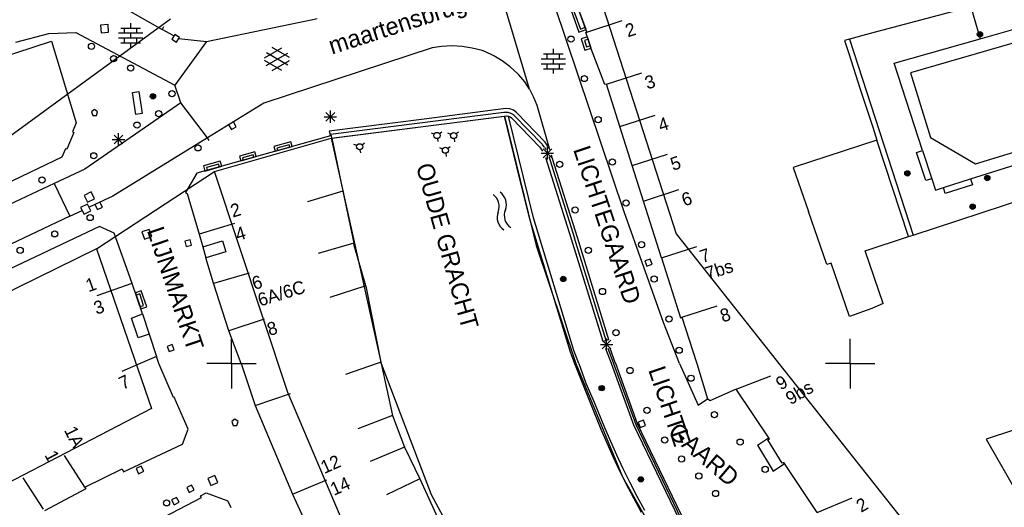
# Model space of a CAD drawing. Header units: millimetres. Extents: x 135944 to 142000, y 454200 to 456692.
# Tile 28 of 153: x 136683 to 136762, y 455788 to 455828. Entities that reach past the tile are written whole.
import ezdxf
from ezdxf.enums import TextEntityAlignment as Align

# ---------------------------------------------------------------- set-up
doc = ezdxf.new("R2010")
doc.units = ezdxf.units.MM
for name, color, linetype in [('TotaalGBKN2013_Bistad', 251, 'Continuous'), ('TotaalGBKN2013X$0$Contouren', 251, 'Continuous'), ('TotaalGBKN2013X$0$Xref', 251, 'Continuous')]:
    doc.layers.add(name, color=color, linetype=linetype)
doc.styles.add('TotaalGBKN2013X$0$GBKN binnenstad 2009$0$Standard', font='txt')

# ---------------------------------------------------------------- blocks, each defined once
blk = doc.blocks.new('TotaalGBKN2013X$0$GBKN binnenstad 2009')
at = {"layer": 'TotaalGBKN2013_Bistad'}
for p, q in [((136724093, 455822168), (136720991, 455832511)), ((136688772, 455830219), (136694392, 455827000)), ((136728730, 455826795), (136727759, 455829487)), ((136731726, 455812277), (136726141, 455828901)), ((136758952, 455828619), (136751626, 455826675)), ((136759747, 455828844), (136760495, 455826250)), ((136697976, 455826037), (136706313, 455827762)), ((136706313, 455827762), (136706914, 455827885)), ((136727680, 455828488), (136728203, 455827041)), ((136690022, 455827400), (136689404, 455827350)), ((136689404, 455827350), (136689454, 455826732)), ((136690072, 455826782), (136690022, 455827400)), ((136691058, 455827119), (136692658, 455827119)), ((136691358, 455826719), (136691358, 455827119)), ((136691858, 455827119), (136691858, 455827519)), ((136692358, 455826719), (136692358, 455827119)), ((136694516, 455827217), (136694392, 455827000)), ((136695346, 455826480), (136694392, 455827000)), ((136728203, 455827041), (136728594, 455827182)), ((136728730, 455826795), (136731585, 455827718)), ((136766922, 455826991), (136754885, 455823505)), ((136760495, 455826250), (136765199, 455827595)), ((136682573, 455825982), (136685250, 455826688)), ((136685250, 455826688), (136687432, 455826754)), ((136687432, 455826754), (136695419, 455822498)), ((136689454, 455826732), (136690072, 455826782)), ((136690878, 455826719), (136692838, 455826719)), ((136690878, 455826319), (136692838, 455826319)), ((136691358, 455825919), (136691358, 455826319)), ((136691858, 455826319), (136691858, 455826719)), ((136692358, 455825919), (136692358, 455826319)), ((136695414, 455826596), (136695182, 455826210)), ((136695182, 455826210), (136695568, 455825978)), ((136695800, 455826364), (136695414, 455826596)), ((136695568, 455825978), (136695800, 455826364)), ((136695749, 455826279), (136697976, 455826037)), ((136728825, 455826211), (136728525, 455826115)), ((136728646, 455826762), (136728730, 455826795)), ((136729072, 455825445), (136728646, 455826762)), ((136749957, 455826218), (136749541, 455826104)), ((136751626, 455826675), (136749957, 455826218)), ((136749957, 455826218), (136755087, 455810393)), ((136753563, 455824269), (136760495, 455826250)), ((136677992, 455823602), (136685464, 455826070)), ((136685464, 455826070), (136687452, 455819449)), ((136691058, 455825919), (136692658, 455825919)), ((136691858, 455825519), (136691858, 455825919)), ((136697976, 455826037), (136695419, 455822498)), ((136716231, 455825528), (136702625, 455821058)), ((136702678, 455824716), (136704080, 455825525)), ((136704678, 455824733), (136703292, 455825534)), ((136716971, 455825630), (136716231, 455825528)), ((136717803, 455825668), (136716971, 455825630)), ((136718634, 455825626), (136717803, 455825668)), ((136719457, 455825505), (136718634, 455825626)), ((136720265, 455825305), (136719457, 455825505)), ((136726017, 455825033), (136726017, 455825433)), ((136728525, 455826115), (136728695, 455825588)), ((136728695, 455825588), (136728995, 455825684)), ((136730170, 455822561), (136729072, 455825445)), ((136749541, 455826104), (136749858, 455825131)), ((136702815, 455824103), (136704548, 455825102)), ((136704548, 455824114), (136702816, 455825116)), ((136720467, 455825224), (136720265, 455825305)), ((136721196, 455824877), (136720467, 455825224)), ((136721888, 455824460), (136721196, 455824877)), ((136725037, 455824633), (136726997, 455824633)), ((136725217, 455825033), (136726817, 455825033)), ((136725517, 455824633), (136725517, 455825033)), ((136726017, 455824233), (136726017, 455824633)), ((136726517, 455824633), (136726517, 455825033)), ((136749858, 455825131), (136750849, 455822089)), ((136704079, 455823693), (136702678, 455824502)), ((136703292, 455823684), (136704678, 455824484)), ((136722534, 455823976), (136721888, 455824460)), ((136723130, 455823431), (136722534, 455823976)), ((136725037, 455824233), (136726997, 455824233)), ((136725217, 455823833), (136726817, 455823833)), ((136725517, 455823833), (136725517, 455824233)), ((136726017, 455823433), (136726017, 455823833)), ((136726517, 455823833), (136726517, 455824233)), ((136755851, 455817222), (136753563, 455824269)), ((136723231, 455823325), (136723130, 455823431)), ((136723694, 455822770), (136723231, 455823325)), ((136730315, 455822580), (136733170, 455823503)), ((136754885, 455823505), (136756499, 455818284)), ((136695906, 455821074), (136695419, 455822498)), ((136724093, 455822168), (136723694, 455822770)), ((136730315, 455822580), (136730170, 455822561)), ((136731392, 455819156), (136730315, 455822580)), ((136692005, 455821907), (136692499, 455821982)), ((136692274, 455820129), (136692005, 455821907)), ((136692499, 455821982), (136692768, 455820204)), ((136724093, 455822168), (136724413, 455821543)), ((136724413, 455821543), (136724664, 455820888)), ((136750849, 455822089), (136751821, 455819107)), ((136695906, 455821074), (136688145, 455815708)), ((136698052, 455818240), (136695906, 455821074)), ((136702625, 455821058), (136698052, 455818240)), ((136721958, 455820586), (136715578, 455819757)), ((136722182, 455820614), (136721958, 455820586)), ((136722491, 455820583), (136722182, 455820614)), ((136722782, 455820476), (136722491, 455820583)), ((136724664, 455820888), (136725670, 455817421)), ((136688931, 455820542), (136688681, 455820360)), ((136688681, 455820360), (136688785, 455820042)), ((136688785, 455820042), (136689078, 455820042)), ((136689181, 455820360), (136688931, 455820542)), ((136689078, 455820042), (136689181, 455820360)), ((136692768, 455820204), (136692274, 455820129)), ((136707488, 455819950), (136708488, 455819950)), ((136707634, 455819596), (136708342, 455820304)), ((136708342, 455819596), (136707634, 455820304)), ((136707988, 455819450), (136707988, 455820450)), ((136721997, 455820292), (136707988, 455818508)), ((136708115, 455818221), (136722035, 455819997)), ((136722082, 455820304), (136722022, 455820293)), ((136722035, 455819997), (136722239, 455820017)), ((136722035, 455819997), (136723282, 455814908)), ((136722352, 455820304), (136722082, 455820304)), ((136722239, 455820017), (136722391, 455819992)), ((136722611, 455820226), (136722352, 455820304)), ((136724395, 455811784), (136722391, 455819992)), ((136722391, 455819992), (136722521, 455819938)), ((136722521, 455819938), (136722635, 455819856)), ((136722835, 455820075), (136722611, 455820226)), ((136722635, 455819856), (136724909, 455817491)), ((136723037, 455820297), (136722782, 455820476)), ((136725122, 455817696), (136722821, 455820089)), ((136725338, 455817904), (136723037, 455820297)), ((136731392, 455819156), (136734247, 455820079)), ((136687452, 455819449), (136687157, 455818721)), ((136699767, 455819292), (136700001, 455818908)), ((136700001, 455818908), (136700385, 455819143)), ((136700385, 455819143), (136700150, 455819527)), ((136715578, 455819757), (136707900, 455818798)), ((136732380, 455816013), (136731392, 455819156)), ((136751821, 455819107), (136752161, 455818064)), ((136760134, 455816134), (136769356, 455819009)), ((136687250, 455818670), (136686693, 455817331)), ((136687157, 455818721), (136687250, 455818670)), ((136698052, 455818240), (136690422, 455813544)), ((136690515, 455817761), (136691223, 455818469)), ((136691223, 455817761), (136690515, 455818469)), ((136690869, 455817615), (136690869, 455818615)), ((136708014, 455818421), (136697207, 455815384)), ((136698184, 455818027), (136698053, 455818240)), ((136707900, 455818798), (136708014, 455818421)), ((136708071, 455818437), (136708014, 455818421)), ((136708115, 455818221), (136708071, 455818437)), ((136708115, 455818221), (136709004, 455813947)), ((136716382, 455818530), (136716152, 455818625)), ((136716810, 455818588), (136717008, 455818740)), ((136717719, 455818526), (136717489, 455818621)), ((136718147, 455818584), (136718345, 455818736)), ((136756499, 455818284), (136760134, 455816134)), ((136759736, 455814932), (136770684, 455818404)), ((136690369, 455818115), (136691369, 455818115)), ((136704663, 455817685), (136703666, 455817405)), ((136703666, 455817405), (136703719, 455817215)), ((136704716, 455817495), (136704663, 455817685)), ((136710121, 455817619), (136709891, 455817714)), ((136710549, 455817677), (136710747, 455817829)), ((136716646, 455818187), (136716679, 455817939)), ((136717059, 455817341), (136716829, 455817436)), ((136717487, 455817399), (136717685, 455817551)), ((136717983, 455818183), (136718016, 455817935)), ((136724909, 455817491), (136725131, 455817164)), ((136725287, 455817503), (136725128, 455817690)), ((136725287, 455817503), (136725400, 455817293)), ((136725670, 455817421), (136725338, 455817904)), ((136725530, 455816495), (136725530, 455817495)), ((136725738, 455817270), (136725670, 455817421)), ((136752161, 455818064), (136745402, 455815845)), ((136754726, 455810275), (136752161, 455818064)), ((136686284, 455816684), (136681686, 455814484)), ((136686577, 455817368), (136686284, 455816684)), ((136686693, 455817331), (136686577, 455817368)), ((136701761, 455816875), (136700892, 455816631)), ((136700892, 455816631), (136700946, 455816436)), ((136701815, 455816680), (136701761, 455816875)), ((136710385, 455817276), (136710418, 455817028)), ((136717323, 455816998), (136717356, 455816750)), ((136725030, 455816995), (136726030, 455816995)), ((136725176, 455816641), (136725884, 455817349)), ((136725884, 455816641), (136725176, 455817349)), ((136727490, 455810047), (136725409, 455816633)), ((136725642, 455816744), (136725732, 455816488)), ((136725951, 455816557), (136725876, 455816856)), ((136732380, 455816013), (136735235, 455816936)), ((136755375, 455817068), (136755851, 455817222)), ((136756114, 455814789), (136755375, 455817068)), ((136755851, 455817222), (136756590, 455814943)), ((136698956, 455816114), (136697985, 455815840)), ((136697985, 455815840), (136698046, 455815620)), ((136699017, 455815894), (136698956, 455816114)), ((136725732, 455816488), (136727734, 455810124)), ((136727956, 455810193), (136725951, 455816557)), ((136733286, 455813134), (136732380, 455816013)), ((136745402, 455815845), (136746624, 455812293)), ((136755087, 455810393), (136773426, 455816369)), ((136688145, 455815708), (136685665, 455814549)), ((136697207, 455815384), (136696293, 455813818)), ((136685665, 455814549), (136663401, 455804171)), ((136685665, 455814549), (136686942, 455811902)), ((136723282, 455814908), (136724090, 455811688)), ((136756590, 455814943), (136756114, 455814789)), ((136756590, 455814943), (136756887, 455814029)), ((136756887, 455814029), (136757531, 455814233)), ((136757531, 455814233), (136759736, 455814932)), ((136757682, 455813756), (136757531, 455814233)), ((136759887, 455814455), (136757682, 455813756)), ((136759736, 455814932), (136759887, 455814455)), ((136688647, 455813870), (136688092, 455813595)), ((136688092, 455813595), (136688367, 455813040)), ((136690422, 455813544), (136688501, 455812638)), ((136688922, 455813315), (136688647, 455813870)), ((136696293, 455813818), (136696420, 455813736)), ((136696420, 455813736), (136697379, 455810449)), ((136709004, 455813947), (136706131, 455813083)), ((136709004, 455813947), (136709880, 455809734)), ((136733286, 455813134), (136736141, 455814057)), ((136688362, 455812895), (136687807, 455812620)), ((136688637, 455812340), (136688362, 455812895)), ((136688367, 455813040), (136688922, 455813315)), ((136689368, 455813048), (136688964, 455812848)), ((136688964, 455812848), (136689164, 455812444)), ((136689164, 455812444), (136689568, 455812644)), ((136689568, 455812644), (136689368, 455813048)), ((136734757, 455808543), (136733286, 455813134)), ((136686942, 455811902), (136678975, 455808144)), ((136686942, 455811902), (136687940, 455812373)), ((136687807, 455812620), (136688082, 455812065)), ((136688082, 455812065), (136688637, 455812340)), ((136734918, 455803334), (136731726, 455812277)), ((136748102, 455807996), (136746624, 455812293)), ((136689342, 455811091), (136680139, 455806740)), ((136690521, 455810549), (136689342, 455811091)), ((136700253, 455811314), (136697379, 455810449)), ((136724090, 455811688), (136727376, 455800951)), ((136727681, 455801047), (136724395, 455811784)), ((136691953, 455806547), (136690521, 455810549)), ((136693343, 455810851), (136692761, 455810637)), ((136692761, 455810637), (136692975, 455810055)), ((136692975, 455810055), (136693557, 455810269)), ((136693557, 455810269), (136693343, 455810851)), ((136697379, 455810449), (136697672, 455809445)), ((136751202, 455809123), (136754726, 455810275)), ((136754726, 455810275), (136755087, 455810393)), ((136696652, 455810008), (136696219, 455809885)), ((136696219, 455809885), (136696342, 455809452)), ((136696342, 455809452), (136696775, 455809575)), ((136696775, 455809575), (136696652, 455810008)), ((136697672, 455809445), (136699285, 455809917)), ((136697672, 455809445), (136697931, 455808558)), ((136699285, 455809917), (136699544, 455809029)), ((136709880, 455809734), (136706997, 455808907)), ((136709920, 455809543), (136709880, 455809734)), ((136710862, 455806290), (136709920, 455809543)), ((136730045, 455801794), (136727490, 455810047)), ((136730279, 455801868), (136727734, 455810124)), ((136730497, 455801931), (136727956, 455810193)), ((136734757, 455808543), (136737612, 455809466)), ((136699544, 455809029), (136697931, 455808558)), ((136752679, 455804870), (136751202, 455809123)), ((136698535, 455806491), (136697931, 455808558)), ((136733833, 455808451), (136733411, 455808295)), ((136733411, 455808295), (136733567, 455807873)), ((136733567, 455807873), (136733989, 455808029)), ((136733989, 455808029), (136733833, 455808451)), ((136734757, 455808543), (136736277, 455803710)), ((136748457, 455808118), (136748102, 455807996)), ((136749959, 455803795), (136748457, 455808118)), ((136701423, 455807309), (136698538, 455806482)), ((136691938, 455806477), (136689114, 455805467)), ((136692808, 455804009), (136691953, 455806547)), ((136699798, 455802654), (136698535, 455806491)), ((136710789, 455806266), (136707940, 455805330)), ((136710908, 455806132), (136710862, 455806290)), ((136692585, 455805628), (136692296, 455805530)), ((136692897, 455804706), (136692585, 455805628)), ((136712083, 455800110), (136710908, 455806132)), ((136692608, 455804608), (136692897, 455804706)), ((136736401, 455803751), (136739256, 455804674)), ((136752679, 455804870), (136751740, 455804465)), ((136691918, 455803674), (136692808, 455804009)), ((136692808, 455804009), (136693355, 455802387)), ((136751740, 455804465), (136749959, 455803795)), ((136692455, 455802084), (136691918, 455803674)), ((136702649, 455803591), (136699798, 455802654)), ((136736201, 455800000), (136734918, 455803334)), ((136736277, 455803710), (136736401, 455803751)), ((136736401, 455803751), (136737599, 455800000)), ((136693355, 455802387), (136692455, 455802084)), ((136693355, 455802387), (136693951, 455800567)), ((136700779, 455800000), (136699798, 455802654)), ((136695218, 455801547), (136694795, 455801392)), ((136695373, 455801124), (136695218, 455801547)), ((136700000, 455800000), (136700000, 455802000)), ((136729811, 455801535), (136730811, 455801535)), ((136729957, 455801181), (136730665, 455801889)), ((136730665, 455801181), (136729957, 455801889)), ((136730355, 455801882), (136730045, 455801794)), ((136730045, 455801794), (136730057, 455801761)), ((136730198, 455801842), (136730207, 455801817)), ((136730311, 455801035), (136730311, 455802035)), ((136730497, 455801931), (136730355, 455801882)), ((136750000, 455800000), (136750000, 455802000)), ((136694795, 455801392), (136694950, 455800969)), ((136694950, 455800969), (136695373, 455801124)), ((136727376, 455800951), (136727725, 455800000)), ((136728067, 455800000), (136727681, 455801047)), ((136730704, 455800000), (136730265, 455801198)), ((136730416, 455801254), (136730880, 455800000)), ((136731045, 455800000), (136730565, 455801310)), ((136692615, 455800000), (136691142, 455799370)), ((136693949, 455800570), (136692615, 455800000)), ((136694136, 455800000), (136693951, 455800567)), ((136695305, 455797267), (136694136, 455800000)), ((136700000, 455800000), (136698000, 455800000)), ((136700000, 455800000), (136698000, 455800000)), ((136700000, 455800000), (136702000, 455800000)), ((136700000, 455800000), (136702000, 455800000)), ((136700000, 455800000), (136700000, 455798000)), ((136700779, 455800000), (136701910, 455796617)), ((136711762, 455800000), (136709222, 455799128)), ((136712083, 455800105), (136711762, 455800000)), ((136712104, 455800000), (136712083, 455800110)), ((136712104, 455800000), (136713005, 455795800)), ((136727725, 455800000), (136729007, 455796767)), ((136728066, 455800000), (136728650, 455798427)), ((136732527, 455795022), (136730709, 455800000)), ((136730880, 455800000), (136732676, 455795080)), ((136732824, 455795144), (136731050, 455800000)), ((136736201, 455800000), (136737707, 455796647)), ((136737599, 455800000), (136738481, 455797147)), ((136750000, 455800000), (136748000, 455800000)), ((136750000, 455800000), (136748000, 455800000)), ((136750000, 455800000), (136752000, 455800000)), ((136750000, 455800000), (136752000, 455800000)), ((136750000, 455800000), (136750000, 455798000)), ((136778458, 455799512), (136761395, 455794040)), ((136728650, 455798427), (136729306, 455796882)), ((136740788, 455797936), (136743592, 455799002)), ((136701910, 455796617), (136704758, 455797595)), ((136740788, 455797936), (136738646, 455797003)), ((136743468, 455793923), (136740788, 455797936)), ((136695379, 455797299), (136695305, 455797267)), ((136696497, 455794693), (136695379, 455797299)), ((136729007, 455796767), (136729844, 455794704)), ((136729306, 455796882), (136730138, 455794830)), ((136737707, 455796647), (136738481, 455797147)), ((136738646, 455797003), (136738481, 455797147)), ((136701910, 455796617), (136704932, 455789449)), ((136700281, 455795502), (136700031, 455795320)), ((136700031, 455795320), (136700135, 455795002)), ((136700531, 455795320), (136700281, 455795502)), ((136700428, 455795002), (136700531, 455795320)), ((136713005, 455795800), (136710205, 455794723)), ((136713005, 455795800), (136713984, 455793255)), ((136736724, 455787014), (136732824, 455795144)), ((136733296, 455795421), (136732876, 455795259)), ((136732876, 455795259), (136733038, 455794839)), ((136733458, 455795001), (136733296, 455795421)), ((136696039, 455793497), (136696497, 455794693)), ((136700135, 455795002), (136700428, 455795002)), ((136729844, 455794704), (136730825, 455792489)), ((136730138, 455794830), (136731116, 455792622)), ((136736575, 455786585), (136732527, 455795022)), ((136732676, 455795080), (136736651, 455786798)), ((136733038, 455794839), (136733458, 455795001)), ((136742499, 455793397), (136743412, 455794006)), ((136743340, 455793845), (136743468, 455793923)), ((136744510, 455791940), (136743340, 455793845)), ((136761395, 455794040), (136761004, 455793901)), ((136761004, 455793901), (136763723, 455789146)), ((136691280, 455791252), (136696039, 455793497)), ((136713984, 455793255), (136711218, 455792092)), ((136713984, 455793255), (136715234, 455790679)), ((136742499, 455793397), (136743773, 455791318)), ((136688152, 455790026), (136686509, 455792575)), ((136730825, 455792489), (136731341, 455791393)), ((136731116, 455792622), (136731629, 455791531)), ((136744629, 455792013), (136744510, 455791940)), ((136747343, 455787978), (136744629, 455792013)), ((136688152, 455790026), (136691154, 455791508)), ((136691154, 455791508), (136691280, 455791252)), ((136692711, 455791704), (136692304, 455791511)), ((136692304, 455791511), (136692497, 455791104)), ((136692497, 455791104), (136692904, 455791297)), ((136692904, 455791297), (136692711, 455791704)), ((136731341, 455791393), (136731877, 455790306)), ((136731629, 455791531), (136732163, 455790450)), ((136743773, 455791318), (136744684, 455791931)), ((136684796, 455788225), (136683150, 455790773)), ((136698658, 455790958), (136698090, 455790708)), ((136698090, 455790708), (136698340, 455790140)), ((136698340, 455790140), (136698908, 455790390)), ((136698908, 455790390), (136698658, 455790958)), ((136704932, 455789449), (136707698, 455790612)), ((136704932, 455789449), (136707698, 455790612)), ((136715234, 455790679), (136712520, 455789401)), ((136715234, 455790679), (136717249, 455786289)), ((136732163, 455790450), (136732760, 455789294)), ((136688215, 455789885), (136684885, 455788091)), ((136688152, 455790026), (136688215, 455789885)), ((136696776, 455790186), (136696378, 455789976)), ((136696378, 455789976), (136696588, 455789578)), ((136696588, 455789578), (136696986, 455789788)), ((136696986, 455789788), (136696776, 455790186)), ((136697503, 455789311), (136697953, 455789549)), ((136697953, 455789549), (136699702, 455788901)), ((136731877, 455790306), (136732477, 455789144)), ((136693956, 455787292), (136697573, 455789178)), ((136695563, 455789191), (136695164, 455788982)), ((136695164, 455788982), (136695373, 455788583)), ((136695373, 455788583), (136695772, 455788792)), ((136695772, 455788792), (136695563, 455789191)), ((136697573, 455789178), (136697503, 455789311)), ((136699964, 455788330), (136699702, 455788901)), ((136704932, 455789449), (136706307, 455786475)), ((136732477, 455789144), (136733099, 455787994)), ((136732760, 455789294), (136733379, 455788149)), ((136747343, 455787978), (136750157, 455789158))]:
    blk.add_line(p, q, dxfattribs=at)
for centre, radius in [((136727432, 455826222), 250), ((136760489, 455826613), 215), ((136760489, 455826613), 155), ((136760489, 455826613), 95), ((136760489, 455826613), 35), ((136688684, 455825643), 250), ((136690468, 455824647), 250), ((136691852, 455823881), 250), ((136728525, 455823036), 250), ((136693652, 455821596), 215), ((136693652, 455821596), 155), ((136693652, 455821596), 95), ((136693652, 455821596), 35), ((136695192, 455821820), 250), ((136694115, 455820196), 250), ((136729634, 455819720), 250), ((136692363, 455819272), 250), ((136716613, 455818435), 250), ((136717950, 455818431), 250), ((136697297, 455817432), 250), ((136710352, 455817524), 250), ((136717290, 455817246), 250), ((136688870, 455816794), 250), ((136726517, 455816111), 250), ((136730775, 455816299), 250), ((136684685, 455814832), 250), ((136754625, 455815371), 215), ((136754625, 455815371), 155), ((136754625, 455815371), 95), ((136754625, 455815371), 35), ((136761082, 455814995), 215), ((136761082, 455814995), 155), ((136761082, 455814995), 95), ((136761082, 455814995), 35), ((136727774, 455812417), 250), ((136731893, 455812985), 250), ((136759894, 455812674), 215), ((136759894, 455812674), 155), ((136759894, 455812674), 95), ((136759894, 455812674), 35), ((136688579, 455811802), 250), ((136685717, 455810484), 250), ((136733139, 455809607), 250), ((136682919, 455809147), 250), ((136728842, 455809158), 250), ((136726810, 455806844), 215), ((136734160, 455806840), 250), ((136726810, 455806844), 155), ((136726810, 455806844), 95), ((136726810, 455806844), 35), ((136729984, 455805827), 250), ((136735355, 455803603), 250), ((136731073, 455802500), 250), ((136736182, 455801082), 250), ((136732203, 455799441), 250), ((136737142, 455798821), 250), ((136729920, 455798012), 215), ((136729920, 455798012), 155), ((136729920, 455798012), 95), ((136729920, 455798012), 35), ((136733582, 455796222), 250), ((136739031, 455795872), 250), ((136735011, 455793821), 250), ((136741112, 455793652), 250), ((136736371, 455792291), 250), ((136737771, 455790911), 250), ((136743132, 455791462), 250), ((136733083, 455790646), 215), ((136733083, 455790646), 155), ((136733083, 455790646), 95), ((136733083, 455790646), 35), ((136739121, 455789501), 250), ((136694752, 455788742), 250)]:
    blk.add_circle(centre, radius, dxfattribs=at)
for centre, radius, start, end in [((136720400.2, 455812677), 1239.8, 339.899497, 53.653544), ((136720974.4, 455812852.8), 1239.8, 339.899497, 53.653544), ((136722647.9, 455811798), 1174.3, 157.317072, 237.149536), ((136723222.2, 455811973.9), 1174.3, 157.317072, 237.149536)]:
    blk.add_arc(centre, radius, start, end, dxfattribs=at)
for points in [[(136728661, 455826993), (136728002, 455828816), (136727422, 455828606), (136728082, 455826783)], [(136729056, 455825493), (136728763, 455826400), (136728272, 455826241), (136728565, 455825334)], [(136703526, 455817160), (136704908, 455817548), (136704801, 455817930), (136703419, 455817543)], [(136700753, 455816381), (136702007, 455816733), (136701898, 455817120), (136700644, 455816767)], [(136697853, 455815565), (136699209, 455815947), (136699093, 455816359), (136697737, 455815977)], [(136692232, 455805719), (136692671, 455804417), (136693149, 455804578), (136692710, 455805880)]]:
    blk.add_3dface(points, dxfattribs=at)
at = {"layer": 'TotaalGBKN2013_Bistad', "style": 'TotaalGBKN2013X$0$GBKN binnenstad 2009$0$Standard'}
for s, rotation, p in [('maartensbrug', 17.752008, (136713614.9, 455826735.8)), ('LICHTEGAARD', 288.415481, (136729699.8, 455810990.8)), ('OUDE GRACHT', 285.740264, (136716774.1, 455809315)), ('LIJNMARKT', 288.656625, (136694809.4, 455805839.2))]:
    blk.add_text(s, height=1400, rotation=rotation, dxfattribs=at).set_placement(p, align=Align.CENTER)
for s, rotation, p in [('2', 17.922, (136731865.8, 455826860.4)), ('3', 17.922, (136733448.8, 455822646.4)), ('4', 17.922, (136734527.8, 455819221.4)), ('5', 17.922, (136735515.8, 455816078.4)), ('6', 17.922, (136736420.8, 455813200.4)), ('2', 16.9657, (136699954.2, 455812297.1)), ('7', 17.922, (136737891.8, 455808608.4)), ('7bs', 17.922, (136738331.8, 455807248.4)), ('6', 16.9657, (136701689.2, 455806447.1)), ('6A/6C', 16.9657, (136702157.2, 455805113.1)), ('8', 17.922, (136739535.8, 455803816.4)), ('8', 16.9657, (136702914.2, 455802729.1)), ('9', 30.4155, (136744123.2, 455798270.5)), ('9bs', 30.4155, (136744918.2, 455797082.5)), ('12', 23.8399, (136707285, 455791553)), ('14', 23.8324, (136708065.1, 455789787.1)), ('2', 30.4155, (136750618.2, 455788383.5))]:
    blk.add_text(s, height=1054, rotation=rotation, dxfattribs=at).set_placement(p, align=Align.MIDDLE_LEFT)
for s, rotation, p in [('4', 16.9657, (136701098.7, 455810627.8)), ('1', 19.6928, (136689008.2, 455806521.2)), ('3', 19.6928, (136689652.5, 455804700.8)), ('7', 25.5001, (136691699.8, 455798673.8)), ('1A', 296.2744, (136687682.5, 455793308.6)), ('1', 298.3123, (136685696, 455792180.7))]:
    blk.add_text(s, height=1054, rotation=rotation, dxfattribs=at).set_placement(p, align=Align.MIDDLE_RIGHT)
for s, rotation, p in [('LICHTE  ', 288.894981, (136735574.4, 455796077.2)), (' GAARD', 319.675817, (136737970.2, 455792837.6))]:
    blk.add_text(s, height=1400, rotation=rotation, dxfattribs=at).set_placement(p, align=Align.MIDDLE)

msp = doc.modelspace()

# ---------------------------------------------------------------- linework, layer by layer
at = {"layer": 'TotaalGBKN2013X$0$Contouren'}
for p, q in [((136730.033, 455828.788), (136735.934, 455810.493)), ((136695.071, 455827.826), (136680.909, 455817.515)), ((136708.058, 455818.213), (136722.073, 455819.999)), ((136722.073, 455819.999), (136724.627, 455809.532)), ((136698.628, 455815.524), (136708.058, 455818.213)), ((136708.058, 455818.213), (136712.104, 455799.998)), ((136689.083, 455809.266), (136698.628, 455815.524)), ((136704.565, 455797.659), (136698.628, 455815.524)), ((136735.934, 455810.493), (136755.999, 455785.166)), ((136724.627, 455809.532), (136727.825, 455799.998)), ((136689.083, 455809.266), (136604.193, 455767.643)), ((136689.083, 455809.266), (136693.541, 455796.366)), ((136712.104, 455799.998), (136716.144, 455789.414)), ((136727.825, 455799.998), (136731.613, 455790.835)), ((136724.48, 455750.739), (136704.565, 455797.659)), ((136693.541, 455796.366), (136663.041, 455780.586)), ((136731.613, 455790.835), (136735.889, 455783.286)), ((136716.144, 455789.414), (136718.84, 455784.425))]:
    msp.add_line(p, q, dxfattribs=at)

# ---------------------------------------------------------------- block references
at = {"layer": 'TotaalGBKN2013X$0$Xref', "xscale": 0.0009999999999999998, "yscale": 0.0009999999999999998, "zscale": 0.0009999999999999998}
msp.add_blockref('TotaalGBKN2013X$0$GBKN binnenstad 2009', (0, 0), dxfattribs=at)

doc.saveas('drawing.dxf')
